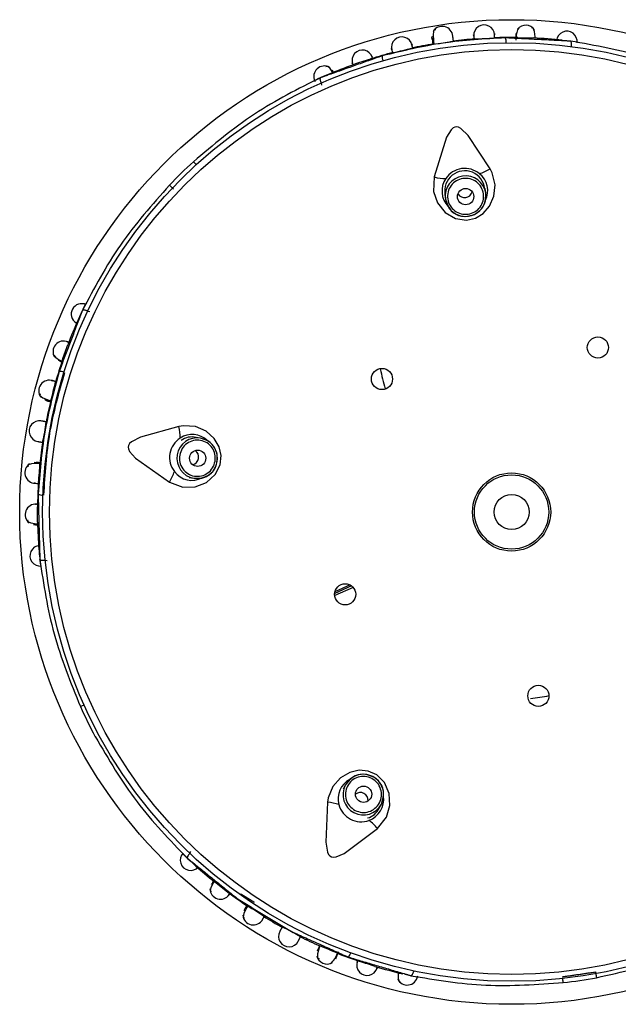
# Model space of a CAD drawing. Header units: millimetres. Extents: x 257.87 to 258.14, y 332.18 to 333.7.
# Tile 3 of 7: x 257.9621 to 257.9988, y 332.9518 to 333.0122. Entities that reach past the tile are written whole.
import ezdxf

# ---------------------------------------------------------------- set-up
doc = ezdxf.new("R2010")
doc.units = ezdxf.units.MM
doc.layers.add('SANINDUSA', color=3, linetype='Continuous')

msp = doc.modelspace()

# ---------------------------------------------------------------- linework, layer by layer
at = {"layer": 'SANINDUSA', "linetype": 'Continuous'}
for p, q in [((257.9926565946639, 333.0111276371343), (257.9936070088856, 333.0110993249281)), ((257.9874023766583, 333.0111060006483), (257.9874120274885, 333.0110483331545)), ((257.9874740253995, 333.0108896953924), (257.9874906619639, 333.0107326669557)), ((257.9813122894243, 333.0089981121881), (257.9812629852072, 333.0091174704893)), ((257.9806085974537, 333.0082072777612), (257.9805917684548, 333.0083226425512)), ((257.9881654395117, 333.0014946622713), (257.9882059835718, 333.0012167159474)), ((257.9906798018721, 333.0015775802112), (257.9906392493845, 333.0018555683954)), ((257.9906591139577, 333.0011106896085), (257.9906798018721, 333.0015775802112)), ((257.9662560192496, 332.9943332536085), (257.96637094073, 332.994313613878)), ((257.9731736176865, 332.9865475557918), (257.9728966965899, 332.9865949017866)), ((257.9736112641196, 332.986383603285), (257.9731736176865, 332.9865475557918)), ((257.963054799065, 332.9850326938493), (257.9629439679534, 332.9850436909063)), ((257.9724755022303, 332.9841306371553), (257.9727523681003, 332.9840833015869)), ((257.9631618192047, 332.9813848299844), (257.9631569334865, 332.9823328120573)), ((257.9637562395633, 332.9790179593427), (257.9636413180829, 332.9790375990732)), ((257.9824380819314, 332.9774749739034), (257.9814091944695, 332.9770104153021)), ((257.9825340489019, 332.9773886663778), (257.9814135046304, 332.9768827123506)), ((257.9823503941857, 332.977536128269), (257.9814257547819, 332.9771186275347)), ((257.9820583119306, 332.965253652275), (257.9819277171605, 332.965004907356)), ((257.9823494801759, 332.9656192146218), (257.9820583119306, 332.965253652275)), ((257.9841412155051, 332.9638428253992), (257.9842717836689, 332.9640915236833)), ((257.972516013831, 332.961080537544), (257.9725702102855, 332.9611837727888)), ((257.9739853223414, 332.9593748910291), (257.973987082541, 332.9593973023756)), ((257.9758899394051, 332.9576359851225), (257.9758281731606, 332.9575433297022))]:
    msp.add_line(p, q, dxfattribs=at)
at = {"layer": 'SANINDUSA', "linetype": 'Continuous', "flags": 128}
for points in [[(257.9873794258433, 333.0110873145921), (257.9873887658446, 333.0111873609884), (257.9874266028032, 333.0111704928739)], [(257.9876114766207, 333.0116076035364), (257.9875041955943, 333.0115837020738), (257.9874592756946, 333.0113408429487), (257.9874719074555, 333.0109096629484), (257.9874740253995, 333.0108896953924)], [(257.9925270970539, 333.0113737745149), (257.9925252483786, 333.0111621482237), (257.9925234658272, 333.0109581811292)], [(257.9937143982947, 333.0110918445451), (257.9937125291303, 333.0111630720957), (257.9936705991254, 333.0115023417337), (257.9935947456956, 333.0116961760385), (257.9934835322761, 333.0117165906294)], [(257.9959481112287, 333.0105757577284), (257.9959519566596, 333.0106288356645), (257.9959532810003, 333.0106922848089), (257.9959507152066, 333.0107506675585), (257.9959443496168, 333.0108018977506), (257.9959344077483, 333.0108441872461), (257.9959212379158, 333.0108760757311), (257.9959053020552, 333.0108964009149), (257.9958871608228, 333.0109045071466)], [(257.9812988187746, 333.0089523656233), (257.9812850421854, 333.0089790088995), (257.9811244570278, 333.0092215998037), (257.9809825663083, 333.0093499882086), (257.9808694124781, 333.0093385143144)], [(257.9909462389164, 333.0030696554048), (257.9895944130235, 333.0051078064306), (257.9891567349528, 333.0055403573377), (257.9890101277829, 333.0056193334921), (257.9888880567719, 333.0056463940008), (257.9887826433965, 333.0056348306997), (257.9886864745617, 333.0055913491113), (257.9885525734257, 333.0054721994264), (257.988281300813, 333.0050103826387), (257.9875244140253, 333.0025704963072)], [(257.9727359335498, 333.0035091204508), (257.9727361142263, 333.0035089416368), (257.9727467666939, 333.0034971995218), (257.9727674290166, 333.0034744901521), (257.9727972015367, 333.0034417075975), (257.9728347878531, 333.0034003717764), (257.9728785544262, 333.0033522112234), (257.9729026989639, 333.0033256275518)], [(257.9875244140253, 333.0025704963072), (257.9874837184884, 333.0016852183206), (257.9877282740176, 333.0009761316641), (257.9882002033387, 333.0003953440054), (257.9888294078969, 333.0000272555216), (257.9894940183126, 332.9999253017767), (257.9900578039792, 333.0000529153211), (257.9905189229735, 333.0003353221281), (257.9909121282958, 333.0007799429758), (257.9911827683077, 333.0013871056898), (257.9912517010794, 333.0020975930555), (257.9910762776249, 333.0028165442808), (257.9909462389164, 333.0030696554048)], [(257.990648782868, 333.0011131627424), (257.9906822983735, 333.0012422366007), (257.9906798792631, 333.0015770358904)], [(257.9882059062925, 333.0012172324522), (257.9883123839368, 333.0008671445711), (257.9884546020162, 333.0006492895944)], [(257.9882059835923, 333.0012167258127), (257.9883689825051, 333.000758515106), (257.9884463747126, 333.0006439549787)], [(257.9644287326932, 332.9913309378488), (257.9646293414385, 332.9912637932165), (257.9646382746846, 332.9912608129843)], [(257.9633205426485, 332.9892701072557), (257.9632999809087, 332.9891591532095), (257.9634851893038, 332.9890256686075), (257.9638480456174, 332.9888767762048), (257.9639670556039, 332.9888395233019)], [(257.963711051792, 332.9888453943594), (257.9636181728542, 332.9888940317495), (257.9636543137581, 332.9889376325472)], [(257.9718369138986, 332.9872620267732), (257.9694807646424, 332.9866061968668), (257.9689341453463, 332.9863235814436), (257.9688137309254, 332.9862085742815), (257.9687502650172, 332.986100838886), (257.9687286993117, 332.9859970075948), (257.9687403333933, 332.98589210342), (257.968812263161, 332.9857279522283), (257.9691676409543, 332.9853272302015), (257.9712542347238, 332.9838534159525)], [(257.9712542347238, 332.9838534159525), (257.9720835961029, 332.9835411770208), (257.9728335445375, 332.9835546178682), (257.9735317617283, 332.9838239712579), (257.9740762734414, 332.9843086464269), (257.9743785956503, 332.9849092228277), (257.9744314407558, 332.9854848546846), (257.9743053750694, 332.9860106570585), (257.9740040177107, 332.9865220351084), (257.9735102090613, 332.9869670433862), (257.9728557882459, 332.9872521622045), (257.9721177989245, 332.9873075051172), (257.9718369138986, 332.9872620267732)], [(257.9736057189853, 332.9863745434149), (257.9734933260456, 332.9864463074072), (257.9731741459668, 332.9865474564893)], [(257.9633055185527, 332.9849822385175), (257.9631832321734, 332.9849867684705), (257.9627959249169, 332.9849680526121), (257.9625782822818, 332.9849054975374), (257.9625595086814, 332.9847962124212)], [(257.972751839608, 332.9840834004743), (257.9731177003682, 332.9840764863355), (257.9733688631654, 332.9841444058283)], [(257.9727523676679, 332.9840833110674), (257.9732385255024, 332.9840967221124), (257.9733713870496, 332.9841349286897)], [(257.962543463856, 332.9815365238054), (257.9625596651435, 332.9814227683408), (257.9627526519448, 332.9813402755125), (257.9630948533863, 332.9812885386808), (257.9631689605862, 332.9812846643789)], [(257.9629215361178, 332.9812467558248), (257.9631330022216, 332.9812522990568), (257.9631424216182, 332.9812525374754)], [(257.9636280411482, 332.9790366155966), (257.9635748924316, 332.9790340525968), (257.9635114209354, 332.9790342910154), (257.9634531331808, 332.9790382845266), (257.9634020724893, 332.9790458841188), (257.9633600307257, 332.9790568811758), (257.9633284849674, 332.9790707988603), (257.9633085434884, 332.9790872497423), (257.963300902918, 332.9791055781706)], [(257.9657916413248, 332.9700788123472), (257.9657918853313, 332.9700789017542), (257.9658063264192, 332.9700854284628), (257.9658343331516, 332.9700980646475), (257.9658746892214, 332.9701162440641), (257.9659256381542, 332.9701392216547), (257.9659849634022, 332.9701659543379), (257.9660176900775, 332.9701807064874)], [(257.9840274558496, 332.9625956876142), (257.9845807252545, 332.963287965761), (257.9847996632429, 332.9640053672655), (257.9847592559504, 332.964752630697), (257.984466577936, 332.9654202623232), (257.9839888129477, 332.9658933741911), (257.9834576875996, 332.9661215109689), (257.9829186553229, 332.9661640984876), (257.9823392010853, 332.9660355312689), (257.981763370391, 332.9657033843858), (257.9812899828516, 332.9651691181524), (257.9810093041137, 332.9644843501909), (257.9809657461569, 332.9642031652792)], [(257.9823563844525, 332.9656111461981), (257.9822534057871, 332.9655264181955), (257.982058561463, 332.9652541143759)], [(257.9842715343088, 332.9640910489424), (257.9843911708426, 332.9644368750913), (257.9844041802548, 332.9646967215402)], [(257.9842717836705, 332.9640915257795), (257.9844092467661, 332.9645580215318), (257.9844139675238, 332.9646962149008)], [(257.9809657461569, 332.9642031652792), (257.9808613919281, 332.9617596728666), (257.9809612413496, 332.9611524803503), (257.9810334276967, 332.9610023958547), (257.9811162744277, 332.9609087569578), (257.9812083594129, 332.9608561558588), (257.9813117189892, 332.9608348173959), (257.9814900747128, 332.9608524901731), (257.9819809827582, 332.9610666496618), (257.9840274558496, 332.9625956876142)], [(257.9725071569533, 332.9610705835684), (257.9724728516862, 332.9610299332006), (257.9724344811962, 332.9609793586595), (257.9724022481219, 332.9609306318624), (257.9723772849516, 332.9608854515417), (257.9723604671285, 332.9608453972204), (257.9723523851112, 332.9608118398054), (257.9723533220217, 332.9607860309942), (257.9723632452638, 332.9607688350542)], [(257.9740109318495, 332.9593401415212), (257.9739705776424, 332.9592814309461), (257.973805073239, 332.9589823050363), (257.9737525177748, 332.9587809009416), (257.9738304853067, 332.9586990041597)], [(257.9740467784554, 332.9594297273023), (257.9739628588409, 332.9593251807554), (257.9738306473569, 332.9591599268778)], [(257.9760521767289, 332.9578336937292), (257.9759907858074, 332.9577278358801), (257.9758254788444, 332.9573770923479), (257.9757785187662, 332.9571555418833), (257.975866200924, 332.9570876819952)], [(257.9804835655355, 332.9554154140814), (257.9804265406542, 332.9552859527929), (257.9803274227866, 332.9550599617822)], [(257.9804976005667, 332.9553848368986), (257.9804555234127, 332.9552699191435), (257.9803536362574, 332.9548957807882), (257.9803458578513, 332.954669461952), (257.9804439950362, 332.9546178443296)], [(257.981466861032, 332.9545907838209), (257.9815572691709, 332.9548202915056), (257.9816431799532, 332.9550383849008)], [(257.9853128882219, 332.9537733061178), (257.9853083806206, 332.9537436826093), (257.9852957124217, 332.9534530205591), (257.9853350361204, 332.9532657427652), (257.9854333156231, 332.9532085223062)], [(257.9954398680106, 332.9531438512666), (257.9954398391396, 332.9531441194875), (257.9954381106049, 332.9531598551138), (257.9954347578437, 332.9531904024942), (257.9954299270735, 332.9532343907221), (257.9954238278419, 332.953289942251), (257.9954167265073, 332.9533546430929), (257.9954128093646, 332.9533903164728)]]:
    msp.add_lwpolyline(points, dxfattribs=at)
at = {"layer": 'SANINDUSA', "linetype": 'Continuous'}
for centre, radius in [((257.9922702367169, 332.9820149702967), 0.03020728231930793), ((257.9922702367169, 332.9820149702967), 0.02879663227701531), ((257.9922702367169, 332.9820149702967), 0.02837947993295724), ((257.9894475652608, 333.0013678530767), 0.000499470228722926), ((257.9975695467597, 332.9921083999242), 0.000650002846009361), ((257.9843083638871, 332.9901739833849), 0.0006499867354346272), ((257.972992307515, 332.9853107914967), 0.0004994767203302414), ((257.9922702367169, 332.9820149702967), 0.002400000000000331), ((257.9922702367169, 332.9820149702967), 0.002279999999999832), ((257.9922702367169, 332.9820149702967), 0.001079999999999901), ((257.9820502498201, 332.9769640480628), 0.0006499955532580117), ((257.9939157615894, 332.9707343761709), 0.0006499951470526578), ((257.9831785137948, 332.964699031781), 0.0004994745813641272)]:
    msp.add_circle(centre, radius, dxfattribs=at)
for centre, radius, start, end in [((257.9880081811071, 333.011159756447), 0.0006539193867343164, 4.088128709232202, 149.6638116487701), ((257.9905841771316, 333.0112620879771), 0.0006391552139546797, 2.960288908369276, 183.725246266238), ((257.9935261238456, 333.0111878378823), 0.000971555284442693, 146.0014470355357, 183.7656068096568), ((257.9931381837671, 333.0112501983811), 0.0006380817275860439, 33.32782923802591, 142.1461345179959), ((257.9855310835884, 333.0105249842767), 0.0006391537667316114, 12.9596286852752, 193.7247226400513), ((257.9922702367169, 332.9820149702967), 0.02911556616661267, 89.24097599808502, 92.16301116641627), ((257.9956618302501, 333.0108835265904), 0.0006341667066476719, 352.9491620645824, 173.735369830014), ((257.9922702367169, 332.9820149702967), 0.02911556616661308, 99.48296708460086, 102.1600734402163), ((257.986695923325, 333.0202286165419), 0.009532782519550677, 274.4790953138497, 282.1192087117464), ((257.9922702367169, 332.9820149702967), 0.0291155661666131, 94.43498410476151, 97.07192542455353), ((257.9891767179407, 333.0354243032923), 0.02439908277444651, 271.9794465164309, 274.7868047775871), ((257.9912772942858, 333.0108418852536), 0.0006630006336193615, 357.2180080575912, 23.50681663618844), ((257.9922702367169, 332.9820149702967), 0.02911556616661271, 83.86323131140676, 87.3661155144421), ((257.9831079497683, 333.0097201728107), 0.0006366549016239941, 17.95844097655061, 198.7289097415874), ((257.9922702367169, 332.9820149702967), 0.02911556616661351, 104.4389529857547, 107.3122211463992), ((257.9849868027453, 333.0099242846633), 0.0006629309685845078, 173.0910432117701, 199.3822746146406), ((257.9799467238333, 333.0340821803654), 0.02440598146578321, 281.9816886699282, 284.7887392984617), ((257.9807674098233, 333.0087416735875), 0.0006416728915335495, 60.14019115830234, 206.3967973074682), ((257.9922702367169, 332.9820149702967), 0.02911556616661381, 109.2327220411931, 112.338415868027), ((257.9872318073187, 332.9966060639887), 0.01367894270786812, 104.8274921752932, 109.4479831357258), ((257.9922702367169, 332.9820149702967), 0.02911556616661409, 113.2019280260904, 114.4485533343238), ((257.9922702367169, 332.9820149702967), 0.02911556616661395, 112.338415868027, 113.2019280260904), ((257.9922702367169, 332.9820149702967), 0.02904641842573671, 132.2651577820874, 136.3299595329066), ((257.98939693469, 333.0017119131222), 0.001237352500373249, 6.633668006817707, 190.0786067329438), ((257.9893990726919, 333.0016975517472), 0.001400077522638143, 50.13358173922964, 146.4651572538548), ((257.9894730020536, 333.0054289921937), 0.002781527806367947, 287.2215641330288, 301.9818258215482), ((257.989492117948, 333.0017371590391), 0.001310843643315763, 333.1939188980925, 52.14582755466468), ((257.9882621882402, 333.00525196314), 0.0027811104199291, 254.6163823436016, 269.378840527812), ((257.9893302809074, 333.0017061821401), 0.00133832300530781, 145.1460256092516, 224.734683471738), ((257.9894433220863, 333.001394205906), 0.001250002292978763, 8.435321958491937, 188.1626573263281), ((257.9893832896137, 333.0017930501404), 0.0004859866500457, 213.7819032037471, 278.5154883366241), ((257.989401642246, 333.001772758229), 0.0004634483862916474, 276.6427217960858, 345.9229578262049), ((257.9894439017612, 333.0014002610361), 0.001249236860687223, 278.2330823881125, 346.5969889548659), ((257.9895105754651, 333.0013406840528), 0.001160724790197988, 281.0656342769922, 348.695884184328), ((257.9894414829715, 333.0014010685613), 0.001250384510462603, 217.2651618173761, 278.3374763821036), ((257.9893862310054, 333.0012600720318), 0.001113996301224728, 213.2491271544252, 288.1559520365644), ((257.9658605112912, 332.9941656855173), 0.00063123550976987, 64.60841439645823, 238.092279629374), ((257.9922702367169, 332.9820149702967), 0.02911556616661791, 154.1493094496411, 155.2960035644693), ((257.9922702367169, 332.9820149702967), 0.02911556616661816, 156.10153136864, 159.3619053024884), ((257.9922702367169, 332.9820149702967), 0.02911556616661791, 155.2960035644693, 156.10153136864), ((257.9647559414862, 332.9918575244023), 0.0006469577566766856, 66.34080369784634, 212.0830302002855), ((257.6037670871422, 333.1211852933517), 0.3835669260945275, 340.2195603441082, 340.3615991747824), ((257.9648702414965, 332.9921334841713), 0.0008738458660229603, 214.7378290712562, 257.0355755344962), ((257.9922702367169, 332.9820149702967), 0.0291155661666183, 161.2329561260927, 164.1582393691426), ((257.9645474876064, 332.9899795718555), 0.000662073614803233, 69.19778273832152, 95.52443237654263), ((257.9981214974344, 332.9936237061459), 0.0141999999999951, 191.4844736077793, 196.5531442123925), ((257.9638878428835, 332.9894508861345), 0.0006509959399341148, 71.03507493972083, 216.7606408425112), ((257.9406289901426, 332.9955477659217), 0.02428525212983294, 343.9741415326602, 346.7952184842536), ((257.9922702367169, 332.9820149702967), 0.02911556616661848, 166.4384558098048, 169.0806804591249), ((257.9632802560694, 332.9869706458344), 0.0006416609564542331, 79.96406101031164, 260.7216474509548), ((257.9542085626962, 332.9885213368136), 0.009528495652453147, 346.4779717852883, 354.1213901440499), ((257.9691376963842, 332.986589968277), 0.002781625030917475, 359.2219251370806, 13.98137263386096), ((257.9726636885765, 332.9853666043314), 0.001400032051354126, 122.131339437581, 218.467485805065), ((257.9729659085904, 332.985314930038), 0.001249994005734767, 80.43489279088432, 260.1637126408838), ((257.9726538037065, 332.9854398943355), 0.001333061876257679, 45.81490525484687, 123.4470624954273), ((257.972621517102, 332.9855596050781), 0.001057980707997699, 75.1156906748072, 127.3252126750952), ((257.9730375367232, 332.9853623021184), 0.001160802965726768, 353.0681737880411, 60.69401947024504), ((257.9729604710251, 332.9853173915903), 0.001249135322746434, 350.229538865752, 58.60099306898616), ((257.9922702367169, 332.9820149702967), 0.02911556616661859, 171.4831599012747, 174.1532050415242), ((257.9725930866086, 332.9853922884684), 0.0004633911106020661, 348.6388896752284, 57.92952371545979), ((257.9725681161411, 332.9853810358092), 0.0004859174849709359, 285.7773324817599, 350.5200681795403), ((257.973075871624, 332.9852191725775), 0.001113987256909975, 285.2488335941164, 0.1560604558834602), ((257.9630300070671, 332.9844292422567), 0.000650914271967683, 123.0432166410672, 269.5993035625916), ((257.9420211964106, 332.9861332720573), 0.02131874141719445, 353.7853199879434, 356.9718982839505), ((257.972958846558, 332.9853152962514), 0.001250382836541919, 289.2646085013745, 350.3367922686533), ((257.9689310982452, 332.9853841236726), 0.002782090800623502, 326.6192315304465, 341.3768758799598), ((257.9726327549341, 332.9852743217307), 0.001319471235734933, 216.1649628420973, 298.6519348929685), ((257.9922702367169, 332.9820149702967), 0.02911556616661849, 176.4342556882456, 179.37897362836), ((257.9634760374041, 332.9837118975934), 0.0006623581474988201, 245.0836688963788, 271.3984343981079), ((257.9630488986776, 332.9818534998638), 0.0006469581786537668, 86.34040850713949, 232.0839607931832), ((257.9922702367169, 332.9820149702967), 0.02911556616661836, 181.2442883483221, 184.4923122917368), ((257.9633273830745, 332.9793303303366), 0.0006341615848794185, 94.95002004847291, 275.7348209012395), ((257.9922702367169, 332.9820149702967), 0.02911556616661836, 184.4923122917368, 185.2943200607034), ((257.9922702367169, 332.9820149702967), 0.02911556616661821, 185.2943200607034, 186.4487177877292), ((257.9922702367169, 332.9820149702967), 0.01149999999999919, 275.8315504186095, 281.5488559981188), ((257.9922702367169, 332.9820149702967), 0.02904641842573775, 204.2651577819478, 208.3343681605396), ((257.9831624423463, 332.9646704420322), 0.001249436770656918, 62.23957413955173, 130.5916064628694), ((257.9831434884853, 332.9647579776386), 0.001160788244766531, 65.06715648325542, 132.6935700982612), ((257.9829511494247, 332.9644170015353), 0.001333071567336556, 117.8161102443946, 195.4474463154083), ((257.9831662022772, 332.9646747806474), 0.001249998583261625, 152.4135761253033, 332.1858929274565), ((257.9832914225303, 332.9647501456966), 0.001114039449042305, 357.2513063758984, 72.1542847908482), ((257.9831638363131, 332.964668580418), 0.001250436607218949, 1.266332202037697, 62.33582587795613), ((257.9829776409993, 332.9643445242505), 0.000463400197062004, 60.63877670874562, 129.9285473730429), ((257.9829806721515, 332.9643173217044), 0.0004858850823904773, 357.7768072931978, 62.5234353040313), ((257.9807706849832, 332.9614279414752), 0.002782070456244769, 71.22210215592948, 85.97948384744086), ((257.9830238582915, 332.9644036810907), 0.001399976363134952, 194.129276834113, 290.4699138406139), ((257.9830238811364, 332.9644037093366), 0.001399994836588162, 290.4686336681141, 7.057660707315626), ((257.9831551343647, 332.9642659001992), 0.001059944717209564, 284.6405773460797, 336.8995895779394), ((257.981853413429, 332.9608589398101), 0.002782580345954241, 38.61983428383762, 53.37448459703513), ((257.9725578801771, 332.9606533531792), 0.0006341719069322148, 136.9502930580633, 317.7332979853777), ((257.9922702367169, 332.9820149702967), 0.02911556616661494, 226.1509516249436, 227.2011270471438), ((257.9922702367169, 332.9820149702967), 0.02911556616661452, 227.2011270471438, 228.2618599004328), ((257.9922702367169, 332.9820149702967), 0.02911556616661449, 228.2618599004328, 231.1339994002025), ((257.9961098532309, 332.9865737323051), 0.03506711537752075, 230.9640598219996, 232.6700478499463), ((257.9743935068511, 332.9588998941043), 0.0006468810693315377, 179.7168897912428, 326.3017564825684), ((257.9922702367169, 332.9820149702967), 0.02911556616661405, 233.2377399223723, 236.1524397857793), ((257.9651304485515, 332.9397173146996), 0.02115721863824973, 55.77273465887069, 58.98353818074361), ((257.976411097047, 332.9573307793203), 0.0006508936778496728, 185.0407643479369, 331.6024303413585), ((257.9922702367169, 332.9820149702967), 0.02911556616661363, 238.4326277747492, 241.1096166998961), ((257.9785987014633, 332.95597521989), 0.0006416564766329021, 151.9634805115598, 332.7238083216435), ((257.9749426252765, 332.9490113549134), 0.008193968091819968, 57.8547442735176, 66.7455066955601), ((257.9922702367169, 332.9820149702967), 0.02911556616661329, 243.4905409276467, 246.1559549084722), ((257.9731934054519, 332.9363601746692), 0.02038150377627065, 65.73429600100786, 68.98705713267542), ((257.9803922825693, 332.9552828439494), 0.001229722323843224, 308.4839136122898, 343.680270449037), ((257.9922702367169, 332.9820149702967), 0.02911556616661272, 248.4297764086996, 251.3682561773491), ((257.9817583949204, 332.95515456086), 0.0006624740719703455, 317.0805948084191, 343.3901331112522), ((257.9809357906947, 332.9549197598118), 0.0006407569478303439, 192.3256371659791, 301.1430080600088), ((257.9833979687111, 332.9542155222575), 0.0006366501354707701, 161.9567524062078, 342.7290434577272), ((257.7770198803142, 332.307787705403), 0.6786424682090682, 72.25348011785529, 72.33372748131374), ((257.9922702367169, 332.9820149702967), 0.02911556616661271, 253.2424296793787, 256.7349970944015), ((257.9858666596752, 332.9536314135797), 0.0006416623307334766, 204.1386926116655, 350.3966457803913), ((257.9922702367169, 332.9820149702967), 0.02904641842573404, 276.2651577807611, 280.3386849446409)]:
    msp.add_arc(centre, radius, start, end, dxfattribs=at)
for points in [[(257.9886972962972, 333.0109082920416), (257.9886614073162, 333.011198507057)], [(257.986194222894, 333.010479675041), (257.9861517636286, 333.0106786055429)], [(257.9954429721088, 333.0109268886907), (257.9918852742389, 333.0111063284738)], [(257.9958871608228, 333.0109045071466), (257.9954429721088, 333.0109268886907)], [(257.9843286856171, 333.0100040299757), (257.980964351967, 333.0088135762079)], [(257.980964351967, 333.0088135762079), (257.9805512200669, 333.0086673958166)], [(257.9659123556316, 332.9943822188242), (257.9657561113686, 332.9939727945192)], [(257.9657561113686, 332.9939727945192), (257.964483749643, 332.9906385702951)], [(257.96453664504, 332.9912679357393), (257.9646820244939, 332.9912194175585)], [(257.9642848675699, 332.99001355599), (257.964089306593, 332.9900694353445)], [(257.9637254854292, 332.98884193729), (257.9639626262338, 332.9887852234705)], [(257.9636869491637, 332.9875454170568), (257.9633998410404, 332.9876009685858)], [(257.9631844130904, 332.9863362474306), (257.9634729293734, 332.986293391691)], [(257.9633210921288, 332.9850324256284), (257.9630786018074, 332.9850576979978)], [(257.9631969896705, 332.9831111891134), (257.9632893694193, 332.9795501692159)], [(257.9630444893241, 332.9812244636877), (257.9631976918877, 332.9812286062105)], [(257.9632893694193, 332.9795501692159), (257.963300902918, 332.9791055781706)], [(257.9723632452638, 332.9607688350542), (257.9727094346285, 332.9604896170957)], [(257.9727094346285, 332.9604896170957), (257.9754822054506, 332.9582532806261)], [(257.973987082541, 332.9593973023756), (257.9738907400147, 332.9592781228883)], [(257.9764872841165, 332.9580485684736), (257.9756444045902, 332.9585705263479)], [(257.9754822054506, 332.9582532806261), (257.9787545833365, 332.9562721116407)], [(257.9760151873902, 332.9578710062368), (257.9758790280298, 332.9576687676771)], [(257.9769780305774, 332.9570120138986), (257.977083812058, 332.9571849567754)], [(257.9781777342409, 332.9565396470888), (257.9780361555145, 332.9562837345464)], [(257.9787545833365, 332.9562721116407), (257.9822435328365, 332.9547034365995)], [(257.9791724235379, 332.9556880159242), (257.9793023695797, 332.9559492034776)], [(257.9822435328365, 332.9547034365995), (257.9856650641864, 332.9536890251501)], [(257.9954007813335, 332.9534998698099), (257.9974159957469, 332.9537938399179)], [(257.9856650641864, 332.9536890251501), (257.9860852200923, 332.9535644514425)]]:
    msp.add_open_spline(points, degree=1, dxfattribs=at)
for points, knots in [([(257.9899466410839, 333.0112171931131), (257.9899418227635, 333.0112777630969), (257.9899361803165, 333.0113486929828), (257.9899502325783, 333.0111720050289), (257.9899564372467, 333.0110940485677), (257.9899615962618, 333.0110292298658)], [0, 0, 0, 0, 0.4962992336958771, 0.5811863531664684, 1, 1, 1, 1]), ([(257.9912293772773, 333.0111023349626), (257.9912270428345, 333.0111675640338), (257.9912242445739, 333.0112457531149), (257.9912179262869, 333.0114223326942), (257.9912204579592, 333.0113515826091), (257.9912226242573, 333.011291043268)], [0, 0, 0, 0, 0.420754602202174, 0.5043520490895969, 1, 1, 1, 1]), ([(257.9918852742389, 333.0111063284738), (257.9906090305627, 333.0110378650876), (257.9880565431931, 333.0109009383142), (257.9855713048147, 333.0103029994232), (257.9843286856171, 333.0100040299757)], [0, 0, 0, 0, 0.4999999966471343, 1, 1, 1, 1]), ([(257.9861517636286, 333.0106786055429), (257.9861487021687, 333.0106929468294), (257.9861274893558, 333.0107923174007), (257.986142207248, 333.0107233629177), (257.9861548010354, 333.0106643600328)], [0, 0, 0, 0, 0.1443212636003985, 1, 1, 1, 1]), ([(257.9873891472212, 333.011029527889), (257.9873845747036, 333.011056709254), (257.9873733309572, 333.0111235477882), (257.9874154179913, 333.010873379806), (257.9874403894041, 333.0107249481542)], [0, 0, 0, 0, 0.406672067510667, 1, 1, 1, 1]), ([(258.0048503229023, 333.0081937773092), (258.0033871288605, 333.0088300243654), (258.0004614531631, 333.0101022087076), (257.9974116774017, 333.0106371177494), (257.9958871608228, 333.0109045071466)], [0, 0, 0, 0, 0.5001217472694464, 1, 1, 1, 1]), ([(257.9837431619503, 333.0098200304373), (257.9837229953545, 333.0098857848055), (257.9836830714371, 333.0100159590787), (257.9837041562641, 333.0099472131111), (257.9837145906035, 333.009913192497)], [0, 0, 0, 0, 0.5051256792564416, 1, 1, 1, 1]), ([(257.98491103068, 333.0103700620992), (257.9848957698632, 333.0104288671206), (257.9848778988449, 333.0104977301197), (257.9849224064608, 333.010326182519), (257.9849420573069, 333.0102504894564), (257.9849583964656, 333.0101875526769)], [0, 0, 0, 0, 0.4962997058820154, 0.5811865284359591, 1, 1, 1, 1]), ([(257.9825059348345, 333.0095131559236), (257.9824928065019, 333.0095501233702), (257.9824707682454, 333.0096121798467), (257.9825068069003, 333.0095107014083), (257.9825213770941, 333.0094696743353)], [0, 0, 0, 0, 0.5957065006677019, 1, 1, 1, 1]), ([(257.9805512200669, 333.0086673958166), (257.9791666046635, 333.0079756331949), (257.9763967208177, 333.006591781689), (257.9739563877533, 333.004536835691), (257.9727359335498, 333.0035091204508)], [0, 0, 0, 0, 0.499882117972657, 1, 1, 1, 1]), ([(257.9801935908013, 333.0084543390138), (257.9801835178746, 333.0084763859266), (257.9801632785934, 333.0085206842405), (257.9801931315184, 333.0084553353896), (257.980208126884, 333.0084225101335)], [0, 0, 0, 0, 0.4976919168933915, 1, 1, 1, 1]), ([(257.9805917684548, 333.0083226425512), (257.9805779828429, 333.0083585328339), (257.9805553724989, 333.0084173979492), (257.9805345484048, 333.0084945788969), (257.9805236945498, 333.0085544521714), (257.980521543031, 333.0086036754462), (257.9805271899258, 333.0086475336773), (257.9805421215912, 333.0086598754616), (257.9805512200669, 333.0086673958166)], [0, 0, 0, 0, 0.2149701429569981, 0.3525812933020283, 0.5003330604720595, 0.6481771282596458, 0.7856199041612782, 1, 1, 1, 1]), ([(257.9712601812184, 333.0020690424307), (257.9702029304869, 333.0008740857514), (257.9680889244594, 332.9984847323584), (257.9666377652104, 332.9957495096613), (257.9659123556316, 332.9943822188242)], [0, 0, 0, 0, 0.5001171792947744, 1, 1, 1, 1]), ([(257.9715192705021, 333.0018217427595), (257.9715010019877, 333.0018388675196), (257.9714644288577, 333.001873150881), (257.9714120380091, 333.0019224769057), (257.9713643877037, 333.001967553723), (257.9713236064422, 333.0020063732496), (257.9712913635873, 333.0020372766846), (257.9712693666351, 333.0020587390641), (257.9712575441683, 333.0020706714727), (257.9712593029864, 333.00206958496), (257.9712601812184, 333.0020690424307)], [0, 0, 0, 0, 0.124821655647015, 0.2498899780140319, 0.3749976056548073, 0.5000139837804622, 0.6250023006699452, 0.7501124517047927, 0.8752234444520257, 1, 1, 1, 1]), ([(257.989285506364, 333.0024760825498), (257.9891443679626, 333.0024387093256), (257.9888620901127, 333.0023639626), (257.988533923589, 333.0020578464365), (257.9883427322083, 333.0016608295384), (257.9883197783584, 333.0012184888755), (257.9884681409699, 333.0008011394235), (257.9887647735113, 333.0004752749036), (257.9891667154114, 333.0002756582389), (257.9894585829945, 333.0002846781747), (257.9896045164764, 333.000289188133)], [0, 0, 0, 0, 0.1249994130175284, 0.2499997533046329, 0.3750015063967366, 0.499998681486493, 0.6249977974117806, 0.7500006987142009, 0.8750006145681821, 0.9999999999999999, 0.9999999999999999, 0.9999999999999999, 0.9999999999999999]), ([(257.9896045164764, 333.000289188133), (257.9897454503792, 333.0003264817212), (257.990027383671, 333.0004010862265), (257.9903554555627, 333.0007066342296), (257.9905470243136, 333.00110334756), (257.9905704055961, 333.0015459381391), (257.9904221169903, 333.0019638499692), (257.9901252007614, 333.0022900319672), (257.9897231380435, 333.0024895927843), (257.9894313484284, 333.0024805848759), (257.989285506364, 333.0024760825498)], [0, 0, 0, 0, 0.1248189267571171, 0.2496958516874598, 0.3746562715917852, 0.499730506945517, 0.6249172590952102, 0.7500588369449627, 0.8750745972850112, 0.9999999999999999, 0.9999999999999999, 0.9999999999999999, 0.9999999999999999]), ([(257.9662560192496, 332.9943332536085), (257.966219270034, 332.9943483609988), (257.9661601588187, 332.994372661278), (257.9660838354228, 332.9943950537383), (257.966026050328, 332.994406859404), (257.9659780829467, 332.9944102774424), (257.9659334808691, 332.9944061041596), (257.9659204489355, 332.994391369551), (257.9659123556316, 332.9943822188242)], [0, 0, 0, 0, 0.222136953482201, 0.3573079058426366, 0.5003362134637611, 0.6433949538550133, 0.7785353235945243, 1, 1, 1, 1]), ([(257.9651097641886, 332.9924140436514), (257.965045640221, 332.9924385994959), (257.9649178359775, 332.9924875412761), (257.9649856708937, 332.9924615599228), (257.9650194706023, 332.9924486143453)], [0, 0, 0, 0, 0.5017358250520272, 1, 1, 1, 1]), ([(257.964483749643, 332.9906385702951), (257.9641544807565, 332.9894036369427), (257.9634959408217, 332.9869337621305), (257.9632966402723, 332.9843853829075), (257.9631969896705, 332.9831111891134)], [0, 0, 0, 0, 0.4999983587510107, 1, 1, 1, 1]), ([(257.9635474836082, 332.9830488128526), (257.9636282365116, 332.9843270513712), (257.9637897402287, 332.9868834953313), (257.9644866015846, 332.9893484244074), (257.9648350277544, 332.990580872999)], [0, 0, 0, 0, 0.500006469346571, 1, 1, 1, 1]), ([(257.964089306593, 332.9900694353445), (257.9640752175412, 332.9900734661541), (257.9639766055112, 332.9901016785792), (257.9640451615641, 332.9900820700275), (257.9641039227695, 332.9900652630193)], [0, 0, 0, 0, 0.1428735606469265, 1, 1, 1, 1]), ([(257.9740666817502, 332.9851267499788), (257.9740747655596, 332.985272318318), (257.974090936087, 332.9855635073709), (257.9739017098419, 332.9859699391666), (257.9735836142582, 332.9862747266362), (257.9731698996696, 332.9864337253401), (257.9727266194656, 332.9864218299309), (257.972324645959, 332.9862402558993), (257.9720106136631, 332.9859195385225), (257.9719290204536, 332.9856392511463), (257.9718882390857, 332.9854991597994)], [0, 0, 0, 0, 0.1248252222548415, 0.2496953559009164, 0.3746601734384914, 0.4997368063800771, 0.6249221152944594, 0.7500644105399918, 0.8750788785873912, 0.9999999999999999, 0.9999999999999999, 0.9999999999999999, 0.9999999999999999]), ([(257.9718882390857, 332.9854991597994), (257.97188016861, 332.9853533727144), (257.9718640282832, 332.9850618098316), (257.9720537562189, 332.9846551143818), (257.9723722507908, 332.9843505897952), (257.9727858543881, 332.9841920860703), (257.973228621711, 332.9842041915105), (257.9736301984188, 332.984385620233), (257.973944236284, 332.9847062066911), (257.974025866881, 332.984986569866), (257.9740666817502, 332.9851267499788)], [0, 0, 0, 0, 0.1250057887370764, 0.2500018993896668, 0.3750019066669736, 0.500001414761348, 0.6250011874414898, 0.7500003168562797, 0.8750014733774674, 1, 1, 1, 1]), ([(257.9630293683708, 332.9837781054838), (257.9629680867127, 332.98378180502), (257.9628964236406, 332.9837861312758), (257.963073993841, 332.9837754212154), (257.9631520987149, 332.9837707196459), (257.9632170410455, 332.9837668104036)], [0, 0, 0, 0, 0.4986965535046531, 0.583178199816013, 1, 1, 1, 1]), ([(257.9631910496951, 332.9824974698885), (257.9631223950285, 332.9824986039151), (257.9629855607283, 332.982500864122), (257.9630581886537, 332.9824996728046), (257.9630943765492, 332.9824990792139)], [0, 0, 0, 0, 0.5017357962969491, 1, 1, 1, 1]), ([(257.963300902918, 332.9791055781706), (257.9635309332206, 332.9775749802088), (257.9639911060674, 332.9745130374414), (257.9651913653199, 332.9715571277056), (257.9657916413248, 332.9700788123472)], [0, 0, 0, 0, 0.4998780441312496, 1, 1, 1, 1]), ([(257.9667052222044, 332.9682302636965), (257.9675149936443, 332.966855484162), (257.969134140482, 332.9641065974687), (257.9712870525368, 332.9618812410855), (257.9723632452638, 332.9607688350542)], [0, 0, 0, 0, 0.5001222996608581, 1, 1, 1, 1]), ([(257.9836855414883, 332.9656639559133), (257.9835496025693, 332.9657166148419), (257.983277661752, 332.9658219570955), (257.9828326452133, 332.9657676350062), (257.9824444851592, 332.965559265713), (257.9821654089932, 332.9652149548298), (257.9820397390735, 332.9647896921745), (257.9820882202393, 332.9643512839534), (257.9822961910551, 332.9639535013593), (257.9825375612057, 332.9637892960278), (257.9826582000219, 332.9637072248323)], [0, 0, 0, 0, 0.1248178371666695, 0.2496935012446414, 0.3746571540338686, 0.4997326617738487, 0.6249175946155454, 0.7500592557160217, 0.8750775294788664, 1, 1, 1, 1]), ([(257.9826582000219, 332.9637072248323), (257.9827943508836, 332.9636544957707), (257.9830666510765, 332.9635490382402), (257.9835120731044, 332.963603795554), (257.983900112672, 332.9638126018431), (257.9841786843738, 332.9641569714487), (257.9843039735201, 332.9645818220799), (257.9842555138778, 332.9650198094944), (257.9840476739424, 332.9654175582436), (257.983806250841, 332.9655818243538), (257.9836855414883, 332.9656639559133)], [0, 0, 0, 0, 0.1250008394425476, 0.2500002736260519, 0.3749994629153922, 0.4999980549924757, 0.6249983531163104, 0.7500001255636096, 0.8750023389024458, 1, 1, 1, 1]), ([(257.974933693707, 332.9585436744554), (257.9749100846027, 332.9585117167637), (257.9748706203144, 332.9584582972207), (257.9749349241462, 332.9585453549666), (257.9749607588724, 332.958580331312)], [0, 0, 0, 0, 0.5982397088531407, 1, 1, 1, 1]), ([(257.9769857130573, 332.9570245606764), (257.9769538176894, 332.9569723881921), (257.9769165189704, 332.9569113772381), (257.9769702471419, 332.9569992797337), (257.9769780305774, 332.9570120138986)], [0, 0, 0, 0, 0.8551330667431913, 1, 1, 1, 1]), ([(257.997480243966, 332.9534414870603), (257.9990379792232, 332.9537868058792), (258.0021526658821, 332.9544772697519), (258.0049344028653, 332.9558371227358), (258.0063249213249, 332.9565168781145)], [0, 0, 0, 0, 0.5001258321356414, 1, 1, 1, 1]), ([(257.9828253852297, 332.9545081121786), (257.9828030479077, 332.9544430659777), (257.9827588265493, 332.9543142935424), (257.9827821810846, 332.9543823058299), (257.9827937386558, 332.9544159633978)], [0, 0, 0, 0, 0.5051251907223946, 1, 1, 1, 1]), ([(257.9840066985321, 332.9540291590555), (257.9839955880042, 332.9539915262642), (257.9839769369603, 332.9539283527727), (257.9840074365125, 332.9540316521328), (257.9840197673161, 332.9540734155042)], [0, 0, 0, 0, 0.5957054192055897, 1, 1, 1, 1]), ([(257.9862550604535, 332.9538671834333), (257.9862451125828, 332.9538300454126), (257.986228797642, 332.9537691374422), (257.9862002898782, 332.953694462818), (257.9861738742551, 332.9536396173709), (257.9861466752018, 332.9535985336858), (257.9861163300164, 332.9535663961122), (257.9860969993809, 332.9535651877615), (257.9860852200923, 332.9535644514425)], [0, 0, 0, 0, 0.2149659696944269, 0.3525535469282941, 0.5003524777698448, 0.6481934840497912, 0.7856236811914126, 1, 1, 1, 1]), ([(257.9974159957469, 332.9537938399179), (257.9974207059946, 332.9537692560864), (257.9974301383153, 332.9537200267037), (257.9974435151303, 332.9536493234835), (257.9974555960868, 332.9535848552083), (257.9974658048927, 332.9535294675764), (257.997473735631, 332.9534855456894), (257.9974789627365, 332.9534552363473), (257.997481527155, 332.9534386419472), (257.9974806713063, 332.9534405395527), (257.997480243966, 332.9534414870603)], [0, 0, 0, 0, 0.1247816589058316, 0.2498765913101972, 0.3749751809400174, 0.5000138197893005, 0.6249942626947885, 0.7501178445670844, 0.8752294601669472, 0.9999999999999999, 0.9999999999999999, 0.9999999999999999, 0.9999999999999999]), ([(257.9860852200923, 332.9535644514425), (257.9876120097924, 332.9533102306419), (257.9906662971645, 332.9528016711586), (257.9938484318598, 332.9530297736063), (257.9954398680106, 332.9531438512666)], [0, 0, 0, 0, 0.4998841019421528, 1, 1, 1, 1]), ([(257.9864997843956, 332.9535266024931), (257.9864949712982, 332.9535028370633), (257.9864853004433, 332.9534550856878), (257.9864995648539, 332.9535255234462), (257.9865067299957, 332.9535609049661)], [0, 0, 0, 0, 0.497690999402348, 1, 1, 1, 1])]:
    msp.add_open_spline(points, degree=3, knots=knots, dxfattribs=at)

doc.saveas('drawing.dxf')
